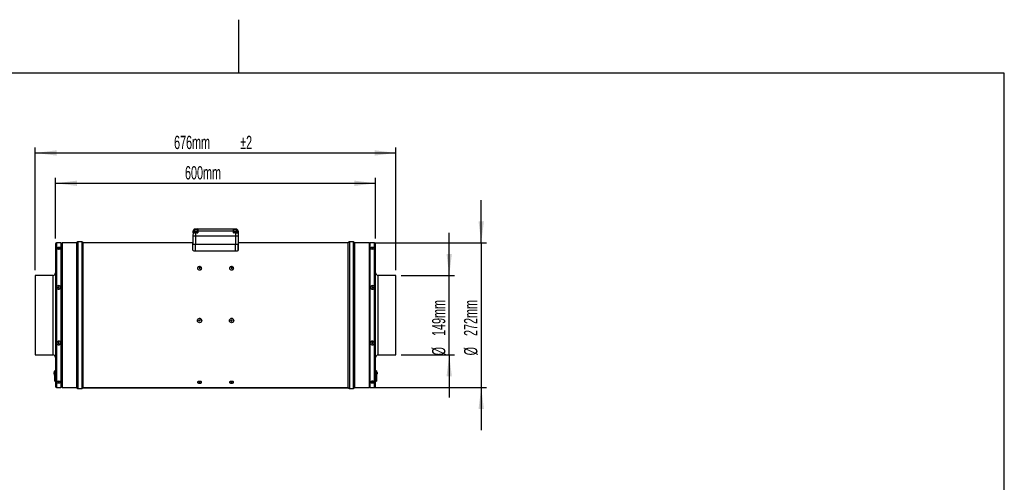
# Model space of a CAD drawing. Extents: x 5 to 297, y -3 to 205.
# Tile 38 of 38: x 107 to 292, y 118 to 205. Entities that reach past the tile are written whole.
import ezdxf

# ---------------------------------------------------------------- set-up
doc = ezdxf.new("R2010")
doc.units = 0
doc.layers.get('0').update_dxf_attribs({"linetype": 'CONTINUOUS'})
doc.styles.add('SLDTEXTSTYLE0', font='TXT', dxfattribs={"width": 0.605})
doc.dimstyles.new('SLDDIMSTYLE0', dxfattribs={"dimtxt": 2.5, "dimasz": 4, "dimexe": 0, "dimexo": 0.0625, "dimtad": 1, "dimdec": 0, "dimlfac": 10, "dimrnd": 1e-09, "dimzin": 12, "dimtxsty": 'SLDTEXTSTYLE0', "dimsah": 1, "dimcen": 0.09, "dimazin": 3, "dimtfac": 1, "dimtofl": 0, "dimtmove": 0, "dimatfit": 3, "dimtolj": 1, "dimtzin": 12})
doc.dimstyles.new('SLDDIMSTYLE1', dxfattribs={"dimtxt": 2.5, "dimasz": 4, "dimexe": 0, "dimexo": 0.0625, "dimtad": 1, "dimdec": 0, "dimlfac": 10, "dimrnd": 1e-09, "dimzin": 12, "dimtxsty": 'SLDTEXTSTYLE0', "dimsah": 1, "dimcen": 0.09, "dimazin": 3, "dimtol": 1, "dimtp": 2, "dimtm": 2, "dimtfac": 1, "dimtdec": 0, "dimtofl": 0, "dimtmove": 0, "dimatfit": 3, "dimtolj": 1})
doc.dimstyles.new('SLDDIMSTYLE2', dxfattribs={"dimtxt": 2.5, "dimasz": 4, "dimexe": 0, "dimexo": 0.0625, "dimtad": 1, "dimdec": 0, "dimlfac": 10, "dimrnd": 1e-09, "dimzin": 12, "dimtxsty": 'SLDTEXTSTYLE0', "dimsah": 1, "dimcen": 0.09, "dimazin": 3, "dimtfac": 1, "dimtmove": 0, "dimatfit": 3, "dimtolj": 1, "dimtzin": 12})

# ---------------------------------------------------------------- blocks, each defined once
blk = doc.blocks.new('_D_1')
at = {"color": 7, "linetype": 'CONTINUOUS'}
for p, q in [((114.14, 163.95), (114.14, 175.32)), ((114.14, 174.32), (174.14, 174.32)), ((174.14, 163.95), (174.14, 175.32))]:
    blk.add_line(p, q, dxfattribs=at)
for points in [[(114.14, 174.32), (118.14, 173.82), (118.14, 174.82)], [(174.14, 174.32), (170.14, 174.82), (170.14, 173.82)]]:
    blk.add_solid(points, dxfattribs=at)
at = {"color": 7, "linetype": 'CONTINUOUS', "insert": (138.41, 177.54), "char_height": 2.5, "attachment_point": 1, "style": 'SLDTEXTSTYLE0'}
blk.add_mtext('600mm', dxfattribs=at)
blk = doc.blocks.new('_D_2')
at = {"color": 7, "linetype": 'CONTINUOUS'}
for p, q in [((110.34, 158.04), (110.34, 181.01)), ((177.94, 158.04), (177.94, 181.01)), ((110.34, 180.01), (177.94, 180.01))]:
    blk.add_line(p, q, dxfattribs=at)
for points in [[(110.34, 180.01), (114.34, 179.51), (114.34, 180.51)], [(177.94, 180.01), (173.94, 180.51), (173.94, 179.51)]]:
    blk.add_solid(points, dxfattribs=at)
at = {"color": 7, "linetype": 'CONTINUOUS', "char_height": 2.5, "attachment_point": 1, "style": 'SLDTEXTSTYLE0'}
for s, insert in [('676mm', (136.36, 183.23)), ('±2', (148.75, 183.23))]:
    blk.add_mtext(s, dxfattribs=dict(at, insert=insert))
blk = doc.blocks.new('_D_3')
at = {"color": 7, "linetype": 'CONTINUOUS'}
for p, q in [((187.94, 157.04), (187.94, 165.04)), ((178.94, 157.04), (188.94, 157.04)), ((187.94, 142.14), (187.94, 157.04)), ((178.94, 142.14), (188.94, 142.14)), ((187.94, 142.14), (187.94, 134.14))]:
    blk.add_line(p, q, dxfattribs=at)
for points in [[(187.94, 157.04), (188.44, 161.04), (187.44, 161.04)], [(187.94, 142.14), (187.44, 138.14), (188.44, 138.14)]]:
    blk.add_solid(points, dxfattribs=at)
at = {"color": 7, "linetype": 'CONTINUOUS', "char_height": 2.5, "attachment_point": 1, "rotation": 90, "style": 'SLDTEXTSTYLE0'}
for s, insert in [('149mm', (184.71, 145.69)), ('%%c', (184.72, 142.05))]:
    blk.add_mtext(s, dxfattribs=dict(at, insert=insert))
blk = doc.blocks.new('_D_4')
at = {"color": 7, "linetype": 'CONTINUOUS'}
for p, q in [((193.94, 163.17), (193.94, 171.17)), ((173.91, 163.17), (194.94, 163.17)), ((193.94, 163.17), (193.94, 136.01)), ((173.91, 136.01), (194.94, 136.01)), ((193.94, 136.01), (193.94, 128.01))]:
    blk.add_line(p, q, dxfattribs=at)
for points in [[(193.94, 163.17), (194.44, 167.17), (193.44, 167.17)], [(193.94, 136.01), (193.44, 132.01), (194.44, 132.01)]]:
    blk.add_solid(points, dxfattribs=at)
at = {"color": 7, "linetype": 'CONTINUOUS', "char_height": 2.5, "attachment_point": 1, "rotation": 90, "style": 'SLDTEXTSTYLE0'}
for s, insert in [('272mm', (190.71, 145.69)), ('%%c', (190.72, 142.05))]:
    blk.add_mtext(s, dxfattribs=dict(at, insert=insert))

msp = doc.modelspace()

# ---------------------------------------------------------------- linework, layer by layer
at = {"color": 7, "linetype": 'CONTINUOUS'}
for p, q in [((148.5, 195), (148.5, 205)), ((292, 195), (5, 195)), ((292, 5), (292, 195)), ((139.89, 164.45), (139.87, 162.9)), ((139.91, 165), (139.89, 164.45)), ((139.89, 164.45), (140.39, 164.45)), ((139.91, 165.02), (139.93, 165.37)), ((139.95, 165), (139.91, 165)), ((139.93, 165.37), (140.03, 165.36)), ((139.94, 165.11), (139.94, 165)), ((139.94, 165.11), (140.64, 165.11)), ((139.95, 165), (140.21, 165)), ((140.39, 165), (140.21, 165)), ((140.3, 165.23), (140.23, 165.23)), ((140.24, 165.26), (140.26, 165.26)), ((140.24, 165.23), (140.24, 165.26)), ((140.26, 165.23), (140.26, 165.26)), ((140.28, 165.75), (140.33, 165.75)), ((140.28, 165.75), (140.29, 165.65)), ((140.32, 165.65), (140.29, 165.65)), ((140.34, 165.26), (140.31, 165.26)), ((140.69, 165.65), (140.32, 165.65)), ((140.33, 165.75), (140.79, 165.75)), ((140.39, 165), (140.39, 164.45)), ((140.72, 165), (140.39, 165)), ((140.39, 164.45), (140.39, 162.9)), ((140.39, 164.45), (147.89, 164.45)), ((140.56, 165.17), (140.58, 165.17)), ((140.64, 165), (140.64, 165.11)), ((140.69, 165.36), (140.69, 165.65)), ((140.69, 165.65), (140.69, 165.65)), ((140.69, 165.02), (140.69, 165.36)), ((140.79, 165.75), (140.79, 165.37)), ((140.79, 165.75), (140.79, 165.75)), ((140.79, 165.75), (147.49, 165.75)), ((140.79, 165.37), (140.79, 165.02)), ((147.49, 165.37), (140.79, 165.37)), ((147.49, 165.37), (147.49, 165.75)), ((147.49, 165.75), (147.49, 165.75)), ((147.49, 165.75), (147.95, 165.75)), ((147.49, 165.02), (147.49, 165.37)), ((147.89, 165), (147.55, 165)), ((147.59, 165.65), (147.59, 165.36)), ((147.59, 165.65), (147.59, 165.65)), ((147.96, 165.65), (147.59, 165.65)), ((147.59, 165.36), (147.59, 165.02)), ((147.64, 165.11), (147.64, 165)), ((147.64, 165.11), (148.34, 165.11)), ((147.74, 165.17), (147.7, 165.17)), ((147.89, 165), (147.89, 164.45)), ((148.07, 165), (147.89, 165)), ((147.89, 164.45), (147.89, 162.9)), ((147.89, 164.45), (148.39, 164.45)), ((147.92, 165.26), (147.93, 165.26)), ((147.95, 165.75), (148, 165.75)), ((147.98, 165.26), (147.95, 165.26)), ((147.99, 165.65), (147.96, 165.65)), ((148, 165.75), (147.99, 165.65)), ((148, 165.26), (148.03, 165.26)), ((148.08, 165.23), (148.01, 165.23)), ((148.03, 165.26), (148.04, 165.26)), ((148.03, 165.23), (148.03, 165.26)), ((148.06, 165.26), (148.04, 165.26)), ((148.04, 165.23), (148.04, 165.26)), ((148.14, 165.24), (148.06, 165.26)), ((148.07, 165), (148.33, 165)), ((148.35, 165.37), (148.25, 165.36)), ((148.36, 165), (148.33, 165)), ((148.34, 165), (148.34, 165.11)), ((148.35, 165.37), (148.36, 165.02)), ((148.36, 165), (148.39, 164.45)), ((148.39, 164.45), (148.4, 162.9)), ((114.14, 162.95), (114.14, 161.94)), ((115.14, 163.15), (114.34, 163.15)), ((115.37, 163.17), (115.14, 163.06)), ((115.14, 163.15), (115.14, 162.12)), ((118.07, 163.17), (115.37, 163.17)), ((115.37, 163.17), (115.37, 136.01)), ((118.35, 163.34), (118.07, 163.17)), ((118.07, 163.17), (118.07, 136.01)), ((119.05, 163.34), (118.35, 163.34)), ((118.35, 163.34), (118.35, 135.84)), ((119.33, 163.17), (119.05, 163.34)), ((119.05, 163.34), (119.05, 135.84)), ((139.84, 163.17), (119.33, 163.17)), ((119.33, 136.05), (119.33, 163.17)), ((139.84, 163.17), (139.84, 161.84)), ((139.88, 163.04), (139.84, 163.04)), ((139.87, 162.9), (140.39, 162.9)), ((139.88, 161.75), (139.87, 162.9)), ((140.39, 162.9), (147.89, 162.9)), ((147.89, 162.9), (148.4, 162.9)), ((148.39, 161.75), (148.4, 162.9)), ((148.44, 163.04), (148.4, 163.04)), ((168.95, 163.17), (148.44, 163.17)), ((148.44, 161.84), (148.44, 163.17)), ((169.23, 163.34), (168.95, 163.17)), ((168.95, 163.17), (168.95, 136.05)), ((169.93, 163.34), (169.23, 163.34)), ((169.23, 163.34), (169.23, 135.84)), ((170.21, 163.17), (169.93, 163.34)), ((169.93, 163.34), (169.93, 135.84)), ((172.91, 163.17), (170.21, 163.17)), ((170.21, 163.17), (170.21, 136.01)), ((173.14, 163.06), (172.91, 163.17)), ((172.91, 163.17), (172.91, 136.01)), ((173.94, 163.15), (173.14, 163.15)), ((173.14, 136.03), (173.14, 163.15)), ((174.14, 136.23), (174.14, 162.95)), ((114.14, 161.94), (114.14, 136.23)), ((114.47, 162.06), (114.6, 162.01)), ((114.54, 162.03), (114.54, 162.02)), ((114.91, 162.01), (115.03, 162.06)), ((114.96, 162.02), (114.96, 162.03)), ((115.14, 162.12), (115.14, 136.03)), ((140.29, 161.64), (147.99, 161.64)), ((173.25, 162.06), (173.37, 162.01)), ((173.31, 162.03), (173.31, 162.02)), ((173.68, 162.01), (173.8, 162.06)), ((173.73, 162.02), (173.73, 162.03)), ((113.64, 157.04), (110.34, 157.04)), ((110.34, 157.04), (110.34, 156.48)), ((140.74, 158.4), (140.74, 158.38)), ((141.54, 158.38), (141.54, 158.4)), ((146.74, 158.4), (146.74, 158.38)), ((147.54, 158.38), (147.54, 158.4)), ((177.94, 157.04), (174.64, 157.04)), ((177.94, 142.14), (177.94, 157.04)), ((110.34, 156.48), (110.34, 142.14)), ((140.74, 148.58), (140.74, 148.58)), ((141.54, 148.58), (141.54, 148.58)), ((146.74, 148.58), (146.74, 148.58)), ((147.54, 148.58), (147.54, 148.58)), ((110.34, 142.14), (113.64, 142.14)), ((174.64, 142.14), (177.94, 142.14)), ((113.86, 138.62), (113.86, 138.82)), ((113.99, 139.12), (113.96, 139.12)), ((113.96, 138.32), (113.96, 139.12)), ((114.14, 139.18), (113.99, 139.18)), ((113.99, 138.28), (113.99, 139.18)), ((174.29, 139.18), (174.14, 139.18)), ((174.29, 139.18), (174.29, 138.28)), ((174.32, 139.12), (174.29, 139.12)), ((174.32, 139.12), (174.32, 138.52)), ((174.32, 138.52), (174.32, 138.32)), ((174.42, 138.82), (174.42, 138.67)), ((174.42, 138.67), (174.42, 138.62)), ((113.96, 138.32), (113.99, 138.32)), ((113.99, 138.28), (114.14, 138.28)), ((113.99, 137.3), (113.99, 138.28)), ((113.99, 137.3), (114.14, 137.3)), ((113.99, 137.25), (113.99, 137.3)), ((113.99, 137.25), (114.14, 137.25)), ((113.99, 137.21), (113.99, 137.25)), ((113.99, 137.21), (114.14, 137.21)), ((114.62, 137.18), (114.51, 137.15)), ((114.54, 137.16), (114.54, 137.16)), ((114.99, 137.15), (114.89, 137.18)), ((114.96, 137.16), (114.96, 137.16)), ((140.74, 137.03), (140.74, 137)), ((141.54, 137), (141.54, 137.03)), ((146.74, 137.03), (146.74, 137)), ((147.54, 137), (147.54, 137.03)), ((173.39, 137.18), (173.28, 137.15)), ((173.31, 137.16), (173.31, 137.16)), ((173.45, 137.2), (173.39, 137.18)), ((173.77, 137.15), (173.66, 137.18)), ((173.73, 137.16), (173.73, 137.16)), ((173.79, 137.13), (173.8, 137.16)), ((174.14, 138.28), (174.29, 138.28)), ((174.14, 137.3), (174.29, 137.3)), ((174.14, 137.25), (174.29, 137.25)), ((174.14, 137.21), (174.29, 137.21)), ((174.29, 138.32), (174.32, 138.32)), ((174.29, 138.28), (174.29, 137.3)), ((174.29, 137.3), (174.29, 137.25)), ((174.29, 137.25), (174.29, 137.21)), ((114.34, 136.03), (115.14, 136.03)), ((115.14, 136.13), (115.37, 136.01)), ((115.37, 136.01), (118.07, 136.01)), ((118.07, 136.01), (118.35, 135.84)), ((118.35, 135.84), (119.05, 135.84)), ((119.05, 135.84), (119.33, 136.01)), ((119.33, 136.05), (168.95, 136.05)), ((119.33, 135.98), (119.33, 136.05)), ((119.33, 135.98), (168.95, 135.98)), ((168.95, 135.98), (168.95, 136.05)), ((168.95, 136.01), (169.23, 135.84)), ((169.23, 135.84), (169.93, 135.84)), ((169.93, 135.84), (170.21, 136.01)), ((170.21, 136.01), (172.91, 136.01)), ((172.91, 136.01), (173.14, 136.13)), ((173.14, 136.03), (173.94, 136.03))]:
    msp.add_line(p, q, dxfattribs=at)
at = {"color": 1, "linetype": 'CONTINUOUS'}
for p, q in [((139.91, 165.02), (139.94, 165.02)), ((140.03, 165.36), (140.02, 165.18)), ((140.29, 165.24), (140.29, 165.65)), ((140.64, 165.02), (140.69, 165.02)), ((147.59, 165.02), (147.64, 165.02)), ((147.99, 165.26), (147.99, 165.65)), ((148.26, 165.19), (148.25, 165.36)), ((148.34, 165.02), (148.36, 165.02)), ((114.34, 163.15), (114.34, 162.12)), ((140.39, 161.64), (140.39, 162.9)), ((147.89, 161.64), (147.89, 162.9)), ((173.94, 136.03), (173.94, 163.15)), ((114.34, 162.12), (114.34, 136.03)), ((113.64, 157.04), (113.64, 156.48)), ((174.64, 142.14), (174.64, 157.04)), ((113.64, 156.48), (113.64, 142.14))]:
    msp.add_line(p, q, dxfattribs=at)
at = {"color": 7, "linetype": 'CONTINUOUS', "flags": 128}
for points in [[(114.62, 162.02), (114.74, 162.02), (114.85, 162.02), (114.96, 162.04), (115.05, 162.07), (115.1, 162.1), (115.13, 162.15), (115.11, 162.19), (115.06, 162.23), (114.99, 162.26), (114.88, 162.28), (114.77, 162.29), (114.65, 162.28), (114.54, 162.26), (114.46, 162.24), (114.4, 162.2), (114.38, 162.16), (114.39, 162.12), (114.44, 162.08), (114.52, 162.05), (114.62, 162.02)], [(114.6, 162.01), (114.61, 162.01), (114.68, 161.99)], [(114.72, 162.12), (114.76, 162.12), (114.79, 162.12), (114.83, 162.13), (114.85, 162.14), (114.85, 162.15), (114.84, 162.17), (114.82, 162.18), (114.79, 162.19), (114.75, 162.19), (114.71, 162.18), (114.68, 162.18), (114.66, 162.16), (114.65, 162.15), (114.66, 162.14), (114.68, 162.13), (114.72, 162.12)], [(173.39, 162.28), (173.29, 162.26), (173.21, 162.23), (173.16, 162.19), (173.15, 162.15), (173.17, 162.1), (173.23, 162.07), (173.32, 162.04), (173.42, 162.02), (173.54, 162.02), (173.66, 162.02), (173.76, 162.05), (173.84, 162.08), (173.89, 162.12), (173.9, 162.16), (173.88, 162.2), (173.82, 162.24), (173.73, 162.26), (173.62, 162.28), (173.51, 162.29), (173.39, 162.28)], [(173.49, 162.19), (173.46, 162.18), (173.43, 162.17), (173.42, 162.15), (173.43, 162.14), (173.45, 162.13), (173.48, 162.12), (173.52, 162.12), (173.56, 162.12), (173.59, 162.13), (173.62, 162.14), (173.62, 162.15), (173.62, 162.16), (173.6, 162.18), (173.57, 162.18), (173.53, 162.19), (173.49, 162.19)], [(141.11, 158.7), (140.99, 158.68), (140.89, 158.63), (140.81, 158.57), (140.76, 158.49), (140.74, 158.4), (140.76, 158.31), (140.81, 158.23), (140.89, 158.16), (140.99, 158.12), (141.11, 158.1), (141.23, 158.1), (141.34, 158.13), (141.43, 158.19), (141.5, 158.26), (141.53, 158.35), (141.53, 158.44), (141.5, 158.53), (141.43, 158.6), (141.34, 158.66), (141.23, 158.69), (141.11, 158.7)], [(140.74, 158.38), (140.76, 158.29), (140.81, 158.21), (140.89, 158.14), (140.99, 158.1), (141.11, 158.08), (141.23, 158.08), (141.34, 158.11), (141.43, 158.17), (141.5, 158.24), (141.53, 158.33), (141.54, 158.38)], [(141.13, 158.54), (141.09, 158.53), (141.06, 158.51), (141.04, 158.49), (141.04, 158.46), (141.05, 158.43), (141.07, 158.4), (141.11, 158.39), (141.15, 158.39), (141.18, 158.39), (141.21, 158.41), (141.23, 158.44), (141.24, 158.47), (141.23, 158.5), (141.2, 158.52), (141.17, 158.53), (141.13, 158.54)], [(147.11, 158.1), (147.23, 158.1), (147.34, 158.14), (147.43, 158.19), (147.5, 158.27), (147.53, 158.35), (147.53, 158.44), (147.5, 158.53), (147.43, 158.6), (147.34, 158.66), (147.23, 158.69), (147.11, 158.7), (146.99, 158.68), (146.89, 158.63), (146.81, 158.56), (146.76, 158.48), (146.74, 158.39), (146.76, 158.31), (146.81, 158.23), (146.89, 158.16), (146.99, 158.12), (147.11, 158.1)], [(147.13, 158.39), (147.17, 158.39), (147.2, 158.4), (147.23, 158.43), (147.24, 158.46), (147.23, 158.49), (147.21, 158.51), (147.18, 158.53), (147.15, 158.54), (147.11, 158.53), (147.07, 158.52), (147.05, 158.5), (147.04, 158.47), (147.04, 158.44), (147.06, 158.41), (147.09, 158.39), (147.13, 158.39)], [(147.11, 158.08), (147.23, 158.08), (147.34, 158.12), (147.43, 158.17), (147.5, 158.25), (147.53, 158.33), (147.54, 158.38)], [(114.62, 154.47), (114.74, 154.44), (114.85, 154.46), (114.96, 154.5), (115.05, 154.57), (115.1, 154.67), (115.13, 154.77), (115.11, 154.88), (115.06, 154.98), (114.99, 155.06), (114.88, 155.11), (114.77, 155.13), (114.65, 155.12), (114.54, 155.07), (114.46, 155), (114.4, 154.91), (114.38, 154.8), (114.39, 154.7), (114.44, 154.6), (114.52, 154.52), (114.62, 154.47)], [(173.39, 155.11), (173.29, 155.06), (173.21, 154.98), (173.16, 154.88), (173.15, 154.77), (173.17, 154.67), (173.23, 154.57), (173.32, 154.5), (173.42, 154.46), (173.54, 154.44), (173.66, 154.47), (173.76, 154.52), (173.84, 154.6), (173.89, 154.7), (173.9, 154.8), (173.88, 154.91), (173.82, 155), (173.73, 155.07), (173.62, 155.12), (173.51, 155.13), (173.39, 155.11)], [(114.72, 154.7), (114.76, 154.7), (114.79, 154.7), (114.83, 154.73), (114.85, 154.76), (114.85, 154.79), (114.84, 154.83), (114.82, 154.85), (114.79, 154.87), (114.75, 154.88), (114.71, 154.87), (114.68, 154.85), (114.66, 154.82), (114.65, 154.78), (114.66, 154.75), (114.68, 154.72), (114.72, 154.7)], [(173.49, 154.87), (173.46, 154.85), (173.43, 154.83), (173.42, 154.79), (173.43, 154.76), (173.45, 154.73), (173.48, 154.7), (173.52, 154.7), (173.56, 154.7), (173.59, 154.72), (173.62, 154.75), (173.62, 154.78), (173.62, 154.82), (173.6, 154.85), (173.57, 154.87), (173.53, 154.88), (173.49, 154.87)], [(114.62, 144.05), (114.74, 144.03), (114.85, 144.05), (114.96, 144.09), (115.05, 144.16), (115.1, 144.26), (115.13, 144.37), (115.11, 144.48), (115.06, 144.58), (114.99, 144.66), (114.88, 144.71), (114.77, 144.73), (114.65, 144.72), (114.54, 144.67), (114.46, 144.6), (114.4, 144.5), (114.38, 144.4), (114.39, 144.29), (114.44, 144.19), (114.52, 144.11), (114.62, 144.05)], [(114.72, 144.29), (114.76, 144.29), (114.79, 144.3), (114.83, 144.32), (114.85, 144.35), (114.85, 144.39), (114.84, 144.42), (114.82, 144.45), (114.79, 144.47), (114.75, 144.48), (114.71, 144.47), (114.68, 144.45), (114.66, 144.41), (114.65, 144.38), (114.66, 144.34), (114.68, 144.31), (114.72, 144.29)], [(173.39, 144.71), (173.29, 144.66), (173.21, 144.58), (173.16, 144.48), (173.15, 144.37), (173.17, 144.26), (173.23, 144.16), (173.32, 144.09), (173.42, 144.05), (173.54, 144.03), (173.66, 144.05), (173.76, 144.11), (173.84, 144.19), (173.89, 144.29), (173.9, 144.4), (173.88, 144.5), (173.82, 144.6), (173.73, 144.67), (173.62, 144.72), (173.51, 144.73), (173.39, 144.71)], [(173.49, 144.47), (173.46, 144.45), (173.43, 144.42), (173.42, 144.39), (173.43, 144.35), (173.45, 144.32), (173.48, 144.3), (173.52, 144.29), (173.56, 144.29), (173.59, 144.31), (173.62, 144.34), (173.62, 144.38), (173.62, 144.41), (173.6, 144.45), (173.57, 144.47), (173.53, 144.48), (173.49, 144.47)], [(114.62, 136.89), (114.74, 136.88), (114.85, 136.88), (114.96, 136.9), (115.05, 136.94), (115.1, 136.98), (115.13, 137.02), (115.11, 137.07), (115.06, 137.11), (114.99, 137.15), (114.88, 137.17), (114.77, 137.18), (114.65, 137.18), (114.54, 137.16), (114.46, 137.12), (114.4, 137.08), (114.38, 137.04), (114.39, 136.99), (114.44, 136.95), (114.52, 136.91), (114.62, 136.89)], [(114.72, 136.99), (114.76, 136.99), (114.79, 136.99), (114.83, 137), (114.85, 137.02), (114.85, 137.03), (114.84, 137.05), (114.82, 137.06), (114.79, 137.07), (114.75, 137.07), (114.71, 137.07), (114.68, 137.06), (114.66, 137.04), (114.65, 137.03), (114.66, 137.01), (114.68, 137), (114.72, 136.99)], [(141.11, 137.18), (140.99, 137.17), (140.89, 137.15), (140.81, 137.12), (140.76, 137.07), (140.74, 137.03), (140.74, 137.03)], [(141.11, 137.16), (140.99, 137.15), (140.89, 137.12), (140.81, 137.09), (140.76, 137.05), (140.74, 137), (140.76, 136.95), (140.81, 136.91), (140.81, 136.91)], [(141.13, 136.95), (141.09, 136.94), (141.06, 136.93), (141.04, 136.92), (141.04, 136.9), (141.05, 136.89), (141.07, 136.88), (141.11, 136.87), (141.15, 136.87), (141.18, 136.87), (141.21, 136.88), (141.23, 136.9), (141.24, 136.91), (141.23, 136.93), (141.2, 136.94), (141.17, 136.95), (141.13, 136.95)], [(141.54, 137.03), (141.53, 137.05), (141.5, 137.1), (141.43, 137.13), (141.34, 137.16), (141.23, 137.18), (141.11, 137.18)], [(141.47, 136.91), (141.5, 136.93), (141.53, 136.98), (141.53, 137.02), (141.5, 137.07), (141.43, 137.11), (141.34, 137.14), (141.23, 137.15), (141.11, 137.16)], [(147.54, 137.03), (147.53, 137.05), (147.5, 137.1), (147.43, 137.13), (147.34, 137.16), (147.23, 137.18), (147.11, 137.18), (146.99, 137.17), (146.89, 137.15), (146.81, 137.12), (146.76, 137.07), (146.74, 137.03)], [(147.46, 136.91), (147.5, 136.93), (147.53, 136.98), (147.53, 137.02), (147.5, 137.07), (147.43, 137.11), (147.34, 137.14), (147.23, 137.15), (147.11, 137.16), (146.99, 137.15), (146.89, 137.12), (146.81, 137.09), (146.76, 137.05), (146.74, 137), (146.76, 136.95), (146.81, 136.91), (146.81, 136.91)], [(147.13, 136.87), (147.17, 136.87), (147.2, 136.88), (147.23, 136.89), (147.24, 136.9), (147.23, 136.92), (147.21, 136.93), (147.18, 136.94), (147.15, 136.95), (147.11, 136.95), (147.07, 136.94), (147.05, 136.93), (147.04, 136.91), (147.04, 136.9), (147.06, 136.88), (147.09, 136.87), (147.13, 136.87)], [(173.39, 137.17), (173.29, 137.15), (173.21, 137.11), (173.16, 137.07), (173.15, 137.02), (173.17, 136.98), (173.23, 136.94), (173.32, 136.9), (173.42, 136.88), (173.54, 136.88), (173.66, 136.89), (173.76, 136.91), (173.84, 136.95), (173.89, 136.99), (173.9, 137.04), (173.88, 137.08), (173.82, 137.12), (173.73, 137.16), (173.62, 137.18), (173.51, 137.18), (173.39, 137.17)], [(173.49, 137.07), (173.46, 137.06), (173.43, 137.05), (173.42, 137.03), (173.43, 137.02), (173.45, 137), (173.48, 136.99), (173.52, 136.99), (173.56, 136.99), (173.59, 137), (173.62, 137.01), (173.62, 137.03), (173.62, 137.04), (173.6, 137.06), (173.57, 137.07), (173.53, 137.07), (173.49, 137.07)]]:
    msp.add_lwpolyline(points, dxfattribs=at)
at = {"color": 7, "linetype": 'CONTINUOUS'}
for centre, radius in [((141.14, 148.58), 0.4), ((141.14, 148.57), 0.0999), ((147.14, 148.58), 0.399), ((147.14, 148.57), 0.0998)]:
    msp.add_circle(centre, radius, dxfattribs=at)
for centre, radius, start, end in [((140.33, 165.35), 0.4, 97.5998, 177.5), ((140.28, 164.82), 0.452, 128.8548, 139.7607), ((140.33, 165.35), 0.3, 97.5998, 177.5), ((140.64, 165.67), 0.322, 166.5006, 184.4253), ((140.29, 164.82), 0.452, 40.2393, 51.1452), ((140.67, 165.02), 0.02, 270, 0), ((140.79, 165.65), 0.0996, 89.7484, 179.7461), ((140.79, 165.65), 0.0998, 90.0906, 180.0903), ((140.76, 164.79), 0.577, 87.5213, 97.474), ((147.49, 165.65), 0.0996, 0.2539, 90.2516), ((147.49, 165.65), 0.0998, 359.9097, 89.9094), ((147.51, 164.79), 0.577, 82.526, 92.4787), ((147.61, 165.02), 0.02, 180, 270), ((147.98, 164.82), 0.452, 109.5028, 139.7607), ((147.64, 165.67), 0.322, 355.5747, 13.4994), ((147.95, 165.35), 0.3, 2.5, 82.4002), ((147.95, 165.35), 0.4, 2.5, 82.4002), ((147.99, 164.82), 0.452, 40.2393, 71.1723), ((114.34, 162.95), 0.2, 90, 180), ((173.94, 162.95), 0.2, 0, 90), ((114.75, 162.45), 0.463, 260.6413, 289.3635), ((173.52, 162.43), 0.451, 249.8608, 290.1392), ((113.64, 157.54), 0.5, 270, 0), ((141.13, 158.34), 0.107, 90.8364, 135.7424), ((141.14, 158.34), 0.113, 45.1639, 95.1655), ((147.08, 158.42), 0.344, 187.0516, 274.967), ((147.14, 158.34), 0.116, 44.988, 135.012), ((174.64, 157.54), 0.5, 180, 270), ((114.75, 154.74), 0.102, 16.0605, 163.9395), ((173.52, 154.75), 0.0938, 107.5013, 165.857), ((173.53, 154.74), 0.101, 15.9209, 110.8236), ((141.14, 148.58), 0.399, 97.5314, 179.9149), ((141.14, 148.58), 0.1, 183.5326, 356.4674), ((141.14, 148.58), 0.399, 0.1296, 97.7792), ((147.14, 148.58), 0.4, 0.1747, 179.8253), ((147.14, 148.58), 0.0997, 183.4621, 262.4626), ((147.14, 148.58), 0.0998, 262.2022, 356.5217), ((114.75, 144.42), 0.0948, 192.2601, 251.9325), ((114.75, 144.42), 0.0999, 248.8326, 346.6082), ((173.52, 144.42), 0.101, 193.8632, 346.1368), ((113.64, 141.64), 0.5, 0, 90), ((174.64, 141.64), 0.5, 90, 180), ((114.36, 138.82), 0.5, 143.1301, 180), ((114.36, 138.62), 0.5, 180, 216.8699), ((173.92, 138.82), 0.5, 0, 36.8699), ((173.92, 138.62), 0.5, 323.1301, 0), ((114.75, 136.74), 0.459, 72.7516, 107.2484), ((173.52, 136.74), 0.465, 72.8947, 99.0285), ((114.34, 136.23), 0.2, 180, 270), ((173.94, 136.23), 0.2, 270, 0)]:
    msp.add_arc(centre, radius, start, end, dxfattribs=at)
for centre, start_param, end_param in [((140.79, 165.02), 3.141593, 4.712389), ((147.49, 165.02), 4.712389, 6.283185)]:
    msp.add_ellipse(centre, major_axis=(0.1, 0), ratio=0.008724, start_param=start_param, end_param=end_param, dxfattribs=at)
for points, knots in [([(139.91, 165), (139.91, 165), (139.91, 165), (139.91, 165.01), (139.91, 165.02), (139.91, 165.02)], [0, 0, 0, 0, 0.439536, 0.990716, 1, 1, 1, 1]), ([(140.23, 165.26), (140.18, 165.25), (140.1, 165.24), (140.03, 165.19), (140, 165.17)], [0, 0, 0, 0, 0.588237, 1, 1, 1, 1]), ([(140.23, 165.23), (140.23, 165.24), (140.24, 165.25), (140.24, 165.26), (140.24, 165.26)], [0, 0, 0, 0, 0.292254, 1, 1, 1, 1]), ([(140.31, 165.26), (140.31, 165.26), (140.31, 165.25), (140.3, 165.24), (140.3, 165.23)], [0, 0, 0, 0, 0.7077456, 1, 1, 1, 1]), ([(140.56, 165.17), (140.53, 165.19), (140.47, 165.24), (140.38, 165.25), (140.34, 165.26)], [0, 0, 0, 0, 0.42993, 1, 1, 1, 1]), ([(140.35, 165.26), (140.4, 165.25), (140.48, 165.24), (140.55, 165.19), (140.58, 165.17)], [0, 0, 0, 0, 0.588237, 1, 1, 1, 1]), ([(140.79, 165.02), (140.79, 165.02), (140.78, 165.01), (140.76, 165), (140.73, 165), (140.72, 165)], [0, 0, 0, 0, 0.009284, 0.560464, 1, 1, 1, 1]), ([(147.55, 165), (147.54, 165), (147.52, 165), (147.5, 165.01), (147.49, 165.02), (147.49, 165.02)], [0, 0, 0, 0, 0.439536, 0.990716, 1, 1, 1, 1]), ([(147.7, 165.17), (147.73, 165.19), (147.8, 165.24), (147.87, 165.25), (147.92, 165.26)], [0, 0, 0, 0, 0.42993, 1, 1, 1, 1]), ([(147.95, 165.26), (147.9, 165.25), (147.83, 165.24), (147.76, 165.19), (147.74, 165.17)], [0, 0, 0, 0, 0.588237, 1, 1, 1, 1]), ([(148.01, 165.23), (148.01, 165.24), (148, 165.25), (147.99, 165.26), (147.98, 165.26)], [0, 0, 0, 0, 0.292254, 1, 1, 1, 1]), ([(148.04, 165.26), (148.05, 165.26), (148.07, 165.25), (148.08, 165.24), (148.08, 165.23)], [0, 0, 0, 0, 0.707746, 1, 1, 1, 1]), ([(148.36, 165.02), (148.36, 165.02), (148.36, 165.01), (148.36, 165), (148.36, 165), (148.36, 165)], [0, 0, 0, 0, 0.009284, 0.560464, 1, 1, 1, 1]), ([(115.08, 162.09), (115.08, 162.08), (115.07, 162.06), (115, 162.02), (114.88, 161.99), (114.75, 161.98), (114.61, 161.99), (114.5, 162.02), (114.43, 162.06), (114.42, 162.09), (114.41, 162.1)], [0, 0, 0, 0, 0.052863, 0.19827, 0.343428, 0.488487, 0.6336, 0.778796, 0.924216, 1, 1, 1, 1]), ([(114.48, 162.05), (114.48, 162.05), (114.47, 162.05), (114.47, 162.04), (114.47, 162.03)], [0, 0, 0, 0, 0.083925, 1, 1, 1, 1]), ([(115.02, 162.03), (115.02, 162.04), (115.02, 162.05), (115.02, 162.05), (115.02, 162.05)], [0, 0, 0, 0, 0.987979, 1, 1, 1, 1]), ([(139.84, 161.84), (139.85, 161.82), (139.86, 161.76), (139.96, 161.7), (140.11, 161.65), (140.23, 161.64), (140.29, 161.64)], [0, 0, 0, 0, 0.2549457, 0.5006642, 0.7508634, 1, 1, 1, 1]), ([(147.99, 161.64), (148.05, 161.64), (148.17, 161.65), (148.31, 161.7), (148.42, 161.76), (148.43, 161.82), (148.44, 161.84)], [0, 0, 0, 0, 0.2537864, 0.4987598, 0.7495164, 1, 1, 1, 1]), ([(173.86, 162.1), (173.86, 162.09), (173.85, 162.06), (173.78, 162.02), (173.66, 161.99), (173.53, 161.98), (173.39, 161.99), (173.28, 162.02), (173.21, 162.06), (173.2, 162.08), (173.2, 162.09)], [0, 0, 0, 0, 0.069969, 0.217014, 0.363795, 0.511069, 0.657602, 0.804345, 0.951447, 1, 1, 1, 1]), ([(173.26, 162.05), (173.26, 162.05), (173.26, 162.05), (173.26, 162.05), (173.26, 162.04)], [0, 0, 0, 0, 0.126359, 1, 1, 1, 1]), ([(173.8, 162.03), (173.8, 162.03), (173.81, 162.04), (173.8, 162.05), (173.79, 162.06)], [0, 0, 0, 0, 0.0413251, 1, 1, 1, 1]), ([(114.41, 137.09), (114.42, 137.1), (114.43, 137.13), (114.5, 137.17), (114.61, 137.2), (114.7, 137.2), (114.75, 137.2)], [0, 0, 0, 0, 0.169607, 0.447028, 0.723731, 1, 1, 1, 1]), ([(114.75, 137.2), (114.79, 137.2), (114.88, 137.2), (115, 137.17), (115.06, 137.13), (115.07, 137.11), (115.08, 137.1)], [0, 0, 0, 0, 0.303716, 0.608114, 0.913293, 1, 1, 1, 1]), ([(140.82, 136.91), (140.82, 136.9), (140.85, 136.88), (140.92, 136.86), (141.03, 136.83), (141.16, 136.82), (141.28, 136.84), (141.39, 136.87), (141.45, 136.9), (141.46, 136.91)], [0, 0, 0, 0, 0.016958, 0.166142, 0.327952, 0.51297, 0.720353, 0.903491, 1, 1, 1, 1]), ([(146.82, 136.91), (146.82, 136.9), (146.85, 136.88), (146.92, 136.86), (147.02, 136.83), (147.09, 136.83), (147.12, 136.83)], [0, 0, 0, 0, 0.0250323, 0.3477545, 0.6973322, 1, 1, 1, 1]), ([(147.12, 136.83), (147.14, 136.83), (147.22, 136.83), (147.33, 136.85), (147.41, 136.88), (147.45, 136.9), (147.46, 136.91)], [0, 0, 0, 0, 0.236349, 0.60854, 0.937282, 1, 1, 1, 1]), ([(173.2, 137.1), (173.2, 137.11), (173.21, 137.13), (173.28, 137.17), (173.39, 137.2), (173.53, 137.21), (173.66, 137.2), (173.78, 137.17), (173.85, 137.13), (173.86, 137.1), (173.86, 137.1)], [0, 0, 0, 0, 0.050854, 0.199229, 0.347372, 0.495164, 0.642873, 0.79078, 0.939035, 1, 1, 1, 1])]:
    msp.add_open_spline(points, degree=3, knots=knots, dxfattribs=at)

# ---------------------------------------------------------------- dimensions: what is measured, and where the dimension line sits
for base, p1, p2, dimstyle, picture, middle in [((177.94, 180.01), (110.34, 157.04), (177.94, 157.04), 'SLDDIMSTYLE1', '_D_2', (144.46, 180.01)), ((174.14, 174.32), (114.14, 162.95), (174.14, 162.95), 'SLDDIMSTYLE0', '_D_1', (144.14, 174.32))]:
    dim = msp.add_linear_dim(base=base, p1=p1, p2=p2, dimstyle=dimstyle, dxfattribs=at)
    dim.commit()
    dim.dimension.update_dxf_attribs({"geometry": picture, "text_midpoint": middle, "dimtype": 160})
for base, p1, p2, picture, middle in [((193.94, 136.01), (172.91, 163.17), (172.91, 136.01), '_D_4', (193.94, 149.59)), ((187.94, 157.04), (177.94, 142.14), (177.94, 157.04), '_D_3', (187.94, 149.59))]:
    dim = msp.add_linear_dim(base=base, p1=p1, p2=p2, angle=90, text='%%c<>', dimstyle='SLDDIMSTYLE2', dxfattribs=at)
    dim.commit()
    dim.dimension.update_dxf_attribs({"geometry": picture, "text_midpoint": middle, "dimtype": 160})

doc.saveas('drawing.dxf')
